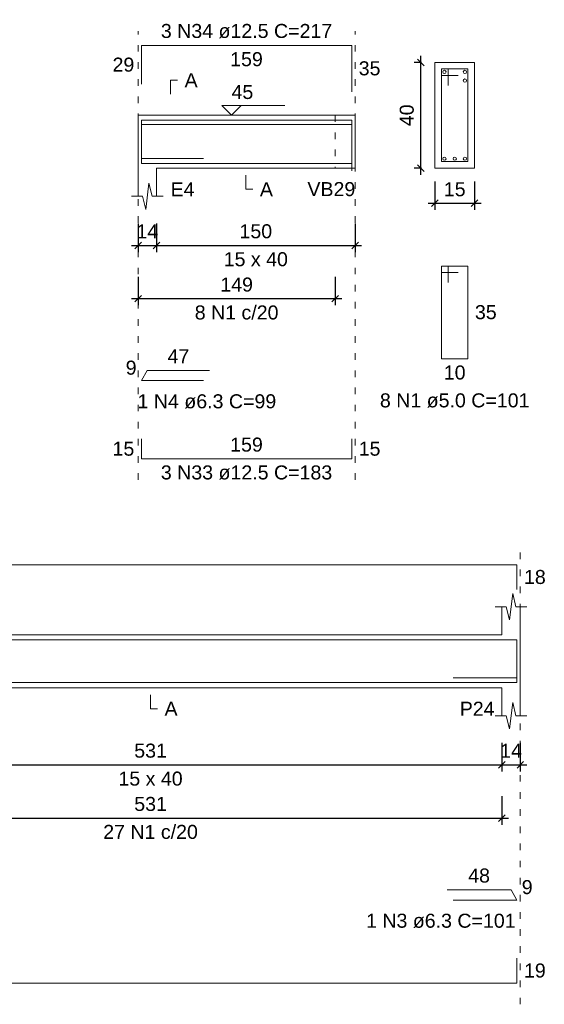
# Model space of a CAD drawing. Header units: millimetres. Extents: x 10906 to 25863, y 1966 to 4861.
# Tile 52 of 163: x 11251.5 to 11259.44, y 3040.48 to 3055.35. Entities that reach past the tile are written whole.
import ezdxf

# ---------------------------------------------------------------- set-up
doc = ezdxf.new("R2010")
doc.units = ezdxf.units.MM
doc.linetypes.add('DOT2', pattern=[3.175, 0, -3.175])
for name, color, linetype, lineweight in [('Descrição da armadura', 7, 'Continuous', 5), ('DT-Barras na forma', 40, 'Continuous', 5), ('DT-Barras no corte', 5, 'Continuous', 5), ('DT-Barras rebatidas', 40, 'Continuous', 5), ('DT-Cotas', 4, 'Continuous', 5), ('DT-Forma', 5, 'Continuous', 5), ('DT-Pontilhado', 7, 'DOT2', 5), ('DT-Textos', 7, 'Continuous', 5), ('Textos armaduras', 7, 'Continuous', 5)]:
    doc.layers.add(name, color=color, linetype=linetype, lineweight=lineweight)
doc.styles.add('Arial', font='arial.ttf')
doc.styles.get("Standard").update_dxf_attribs({"font": 'arial.ttf'})
doc.dimstyles.new('UM_25.000000', dxfattribs={"dimtxt": 0.18, "dimasz": 0.1, "dimexe": 0.1, "dimexo": 0.2, "dimgap": 0, "dimtad": 1, "dimtih": 1, "dimtoh": 1, "dimdec": 1, "dimlfac": 25, "dimzin": 0, "dimdsep": 46, "dimtxsty": 'Standard', "dimcen": 0.09, "dimdle": 0.1, "dimclrd": 256, "dimclre": 256, "dimclrt": 7, "dimadec": 1, "dimazin": 2, "dimtfac": 1, "dimtdec": 1, "dimtofl": 0, "dimtmove": 0, "dimatfit": 3, "dimfxl": 1, "dimtolj": 1, "dimarcsym": 0})
doc.dimstyles.new('UM_50.000000', dxfattribs={"dimtxt": 0.18, "dimasz": 0.2, "dimexe": 0.2, "dimexo": 0.5, "dimgap": 0, "dimtad": 1, "dimtih": 1, "dimtoh": 1, "dimlfac": 50, "dimzin": 0, "dimdsep": 46, "dimtxsty": 'Standard', "dimcen": 0.09, "dimdle": 0.2, "dimclrd": 256, "dimclre": 256, "dimclrt": 7, "dimazin": 0, "dimtfac": 1, "dimtofl": 0, "dimtmove": 0, "dimatfit": 3, "dimfxl": 1, "dimtolj": 1, "dimtzin": 0, "dimarcsym": 0})

# ---------------------------------------------------------------- blocks, each defined once
blk = doc.blocks.new('_Oblique')
at = {"color": 0, "linetype": 'ByBlock', "lineweight": -2}
blk.add_line((-0.5, -0.5), (0.5, 0.5), dxfattribs=at)
blk = doc.blocks.new('*D96')
at = {"layer": 'Defpoints', "color": 0, "transparency": 16777216}
for p in [(11253.295, 3052.473), (11253.575, 3052.473), (11253.575, 3051.943)]:
    blk.add_point(p, dxfattribs=at)
at = {"layer": 'DT-Cotas', "lineweight": -2, "transparency": 16777216}
for p, q in [((11253.295, 3052.273), (11253.295, 3051.843)), ((11253.575, 3052.273), (11253.575, 3051.843)), ((11253.195, 3051.943), (11253.675, 3051.943))]:
    blk.add_line(p, q, dxfattribs=at)
at = {"layer": 'DT-Cotas', "lineweight": -2, "transparency": 16777216, "xscale": 0.1, "yscale": 0.1, "zscale": 0.1, "rotation": 180}
blk.add_blockref('_Oblique', (11253.295, 3051.943), dxfattribs=at)
at = {"layer": 'DT-Cotas', "lineweight": -2, "transparency": 16777216, "xscale": 0.1, "yscale": 0.1, "zscale": 0.1}
blk.add_blockref('_Oblique', (11253.575, 3051.943), dxfattribs=at)
at = {"layer": 'DT-Cotas', "color": 7, "transparency": 16777216, "insert": (11253.435, 3052.155), "char_height": 0.2118, "attachment_point": 5, "rotation": 0.0057, "style": 'Arial'}
blk.add_mtext('\\A1;14', dxfattribs=at)
blk = doc.blocks.new('*D97')
at = {"layer": 'Defpoints', "color": 0, "transparency": 16777216}
for p in [(11253.575, 3052.473), (11256.575, 3052.473), (11256.575, 3051.943)]:
    blk.add_point(p, dxfattribs=at)
at = {"layer": 'DT-Cotas', "lineweight": -2, "transparency": 16777216}
for p, q in [((11253.575, 3052.273), (11253.575, 3051.843)), ((11256.575, 3052.273), (11256.575, 3051.843)), ((11253.475, 3051.943), (11256.675, 3051.943))]:
    blk.add_line(p, q, dxfattribs=at)
at = {"layer": 'DT-Cotas', "lineweight": -2, "transparency": 16777216, "xscale": 0.1, "yscale": 0.1, "zscale": 0.1, "rotation": 180}
blk.add_blockref('_Oblique', (11253.575, 3051.943), dxfattribs=at)
at = {"layer": 'DT-Cotas', "lineweight": -2, "transparency": 16777216, "xscale": 0.1, "yscale": 0.1, "zscale": 0.1}
blk.add_blockref('_Oblique', (11256.575, 3051.943), dxfattribs=at)
at = {"layer": 'DT-Cotas', "color": 7, "transparency": 16777216, "insert": (11255.075, 3052.155), "char_height": 0.2118, "attachment_point": 5, "rotation": 0.0057, "style": 'Arial'}
blk.add_mtext('\\A1;150', dxfattribs=at)
blk = doc.blocks.new('*D98')
at = {"layer": 'Defpoints', "color": 0, "transparency": 16777216}
for p in [(11253.295, 3051.668), (11256.275, 3051.668), (11256.275, 3051.138)]:
    blk.add_point(p, dxfattribs=at)
at = {"layer": 'DT-Cotas', "lineweight": -2, "transparency": 16777216}
for p, q in [((11253.295, 3051.468), (11253.295, 3051.038)), ((11256.275, 3051.468), (11256.275, 3051.038)), ((11253.195, 3051.138), (11256.375, 3051.138))]:
    blk.add_line(p, q, dxfattribs=at)
at = {"layer": 'DT-Cotas', "lineweight": -2, "transparency": 16777216, "xscale": 0.1, "yscale": 0.1, "zscale": 0.1, "rotation": 180}
blk.add_blockref('_Oblique', (11253.295, 3051.138), dxfattribs=at)
at = {"layer": 'DT-Cotas', "lineweight": -2, "transparency": 16777216, "xscale": 0.1, "yscale": 0.1, "zscale": 0.1}
blk.add_blockref('_Oblique', (11256.275, 3051.138), dxfattribs=at)
at = {"layer": 'DT-Cotas', "color": 7, "transparency": 16777216, "insert": (11254.785, 3051.35), "char_height": 0.2118, "attachment_point": 5, "rotation": 0.0057, "style": 'Arial'}
blk.add_mtext('\\A1;149', dxfattribs=at)
blk = doc.blocks.new('*D99')
at = {"layer": 'Defpoints', "color": 0, "transparency": 16777216}
for p in [(11257.57, 3054.708), (11257.782, 3054.708), (11257.782, 3053.108)]:
    blk.add_point(p, dxfattribs=at)
at = {"layer": 'DT-Cotas', "lineweight": -2, "transparency": 16777216}
for p, q in [((11257.57, 3053.008), (11257.57, 3054.808)), ((11257.582, 3054.708), (11257.47, 3054.708)), ((11257.582, 3053.108), (11257.47, 3053.108))]:
    blk.add_line(p, q, dxfattribs=at)
at = {"layer": 'DT-Cotas', "lineweight": -2, "transparency": 16777216, "xscale": 0.1, "yscale": 0.1, "zscale": 0.1}
for p, rotation in [((11257.57, 3054.708), 90), ((11257.57, 3053.108), 270)]:
    blk.add_blockref('_Oblique', p, dxfattribs=dict(at, rotation=rotation))
at = {"layer": 'DT-Cotas', "color": 7, "transparency": 16777216, "insert": (11257.358, 3053.908), "char_height": 0.2118, "attachment_point": 5, "rotation": 90, "style": 'Arial'}
blk.add_mtext('\\A1;40', dxfattribs=at)
blk = doc.blocks.new('*D100')
at = {"layer": 'Defpoints', "color": 0, "transparency": 16777216}
for p in [(11257.782, 3053.108), (11258.382, 3053.108), (11258.382, 3052.579)]:
    blk.add_point(p, dxfattribs=at)
at = {"layer": 'DT-Cotas', "lineweight": -2, "transparency": 16777216}
for p, q in [((11257.782, 3052.908), (11257.782, 3052.479)), ((11258.382, 3052.908), (11258.382, 3052.479)), ((11257.682, 3052.579), (11258.482, 3052.579))]:
    blk.add_line(p, q, dxfattribs=at)
at = {"layer": 'DT-Cotas', "lineweight": -2, "transparency": 16777216, "xscale": 0.1, "yscale": 0.1, "zscale": 0.1, "rotation": 180}
blk.add_blockref('_Oblique', (11257.782, 3052.579), dxfattribs=at)
at = {"layer": 'DT-Cotas', "lineweight": -2, "transparency": 16777216, "xscale": 0.1, "yscale": 0.1, "zscale": 0.1}
blk.add_blockref('_Oblique', (11258.382, 3052.579), dxfattribs=at)
at = {"layer": 'DT-Cotas', "color": 7, "transparency": 16777216, "insert": (11258.082, 3052.79), "char_height": 0.2118, "attachment_point": 5, "rotation": 0.0057, "style": 'Arial'}
blk.add_mtext('\\A1;15', dxfattribs=at)
blk = doc.blocks.new('*D75')
at = {"layer": 'Defpoints', "color": 0, "transparency": 16777216}
for p in [(11248.174, 3044.625), (11258.794, 3044.625), (11258.794, 3044.096)]:
    blk.add_point(p, dxfattribs=at)
at = {"layer": 'DT-Cotas', "lineweight": -2, "transparency": 16777216}
for p, q in [((11248.174, 3044.425), (11248.174, 3043.996)), ((11258.794, 3044.425), (11258.794, 3043.996)), ((11248.074, 3044.096), (11258.894, 3044.096))]:
    blk.add_line(p, q, dxfattribs=at)
at = {"layer": 'DT-Cotas', "lineweight": -2, "transparency": 16777216, "xscale": 0.1, "yscale": 0.1, "zscale": 0.1, "rotation": 180}
blk.add_blockref('_Oblique', (11248.174, 3044.096), dxfattribs=at)
at = {"layer": 'DT-Cotas', "lineweight": -2, "transparency": 16777216, "xscale": 0.1, "yscale": 0.1, "zscale": 0.1}
blk.add_blockref('_Oblique', (11258.794, 3044.096), dxfattribs=at)
at = {"layer": 'DT-Cotas', "color": 7, "transparency": 16777216, "insert": (11253.484, 3044.308), "char_height": 0.2118, "attachment_point": 5, "rotation": 0.0057, "style": 'Arial'}
blk.add_mtext('\\A1;531', dxfattribs=at)
blk = doc.blocks.new('*D76')
at = {"layer": 'Defpoints', "color": 0, "transparency": 16777216}
for p in [(11258.794, 3044.625), (11259.074, 3044.625), (11259.074, 3044.096)]:
    blk.add_point(p, dxfattribs=at)
at = {"layer": 'DT-Cotas', "lineweight": -2, "transparency": 16777216}
for p, q in [((11258.794, 3044.425), (11258.794, 3043.996)), ((11259.074, 3044.425), (11259.074, 3043.996)), ((11258.694, 3044.096), (11259.174, 3044.096))]:
    blk.add_line(p, q, dxfattribs=at)
at = {"layer": 'DT-Cotas', "lineweight": -2, "transparency": 16777216, "xscale": 0.1, "yscale": 0.1, "zscale": 0.1, "rotation": 180}
blk.add_blockref('_Oblique', (11258.794, 3044.096), dxfattribs=at)
at = {"layer": 'DT-Cotas', "lineweight": -2, "transparency": 16777216, "xscale": 0.1, "yscale": 0.1, "zscale": 0.1}
blk.add_blockref('_Oblique', (11259.074, 3044.096), dxfattribs=at)
at = {"layer": 'DT-Cotas', "color": 7, "transparency": 16777216, "insert": (11258.934, 3044.308), "char_height": 0.2118, "attachment_point": 5, "rotation": 0.0057, "style": 'Arial'}
blk.add_mtext('\\A1;14', dxfattribs=at)
blk = doc.blocks.new('*D78')
at = {"layer": 'Defpoints', "color": 0, "transparency": 16777216}
for p in [(11248.174, 3043.82), (11258.794, 3043.82), (11258.794, 3043.291)]:
    blk.add_point(p, dxfattribs=at)
at = {"layer": 'DT-Cotas', "lineweight": -2, "transparency": 16777216}
for p, q in [((11248.174, 3043.62), (11248.174, 3043.191)), ((11258.794, 3043.62), (11258.794, 3043.191)), ((11248.074, 3043.291), (11258.894, 3043.291))]:
    blk.add_line(p, q, dxfattribs=at)
at = {"layer": 'DT-Cotas', "lineweight": -2, "transparency": 16777216, "xscale": 0.1, "yscale": 0.1, "zscale": 0.1, "rotation": 180}
blk.add_blockref('_Oblique', (11248.174, 3043.291), dxfattribs=at)
at = {"layer": 'DT-Cotas', "lineweight": -2, "transparency": 16777216, "xscale": 0.1, "yscale": 0.1, "zscale": 0.1}
blk.add_blockref('_Oblique', (11258.794, 3043.291), dxfattribs=at)
at = {"layer": 'DT-Cotas', "color": 7, "transparency": 16777216, "insert": (11253.484, 3043.503), "char_height": 0.2118, "attachment_point": 5, "rotation": 0.0057, "style": 'Arial'}
blk.add_mtext('\\A1;531', dxfattribs=at)

msp = doc.modelspace()

# ---------------------------------------------------------------- linework, layer by layer
at = {"layer": 'DT-Barras na forma'}
for p, q in [((11257.98183, 3054.60803), (11257.88183, 3054.60803)), ((11257.88183, 3054.60803), (11257.88183, 3053.20803)), ((11258.28183, 3054.60803), (11257.88183, 3054.60803)), ((11257.88183, 3054.60803), (11257.88183, 3054.50803)), ((11257.98183, 3054.35803), (11257.98183, 3054.60803)), ((11258.28183, 3053.20803), (11258.28183, 3054.60803)), ((11257.88183, 3054.50803), (11258.13183, 3054.50803)), ((11253.34474, 3053.25313), (11254.28544, 3053.25313)), ((11257.88183, 3053.20803), (11258.28183, 3053.20803)), ((11259.02351, 3045.40921), (11258.05831, 3045.40921))]:
    msp.add_line(p, q, dxfattribs=at)
for points in [[(11253.34474, 3053.24701), (11253.34474, 3053.83553), (11256.52474, 3053.83553), (11256.52474, 3053.13553)], [(11253.34474, 3053.18201), (11253.34474, 3053.77053), (11256.52474, 3053.77053), (11256.52474, 3053.07053)], [(11253.34474, 3053.48053), (11253.34474, 3053.18053), (11256.52474, 3053.18053), (11256.52474, 3053.48053)], [(11241.19351, 3045.29494), (11241.19351, 3045.98461), (11259.02351, 3045.98461), (11259.02351, 3045.61661)], [(11241.19351, 3045.71661), (11241.19351, 3045.33661), (11259.02351, 3045.33661), (11259.02351, 3045.71661)]]:
    msp.add_lwpolyline(points, dxfattribs=at)
at = {"layer": 'DT-Barras no corte'}
for centre in [(11257.92683, 3054.56303), (11258.23683, 3054.56303), (11258.23683, 3054.43303), (11257.92683, 3053.25303), (11258.08183, 3053.25303), (11258.23683, 3053.25303)]:
    msp.add_circle(centre, 0.025, dxfattribs=at)
at = {"layer": 'DT-Barras rebatidas'}
for p, q in [((11253.34474, 3054.37661), (11253.34474, 3054.96513)), ((11253.34474, 3054.96513), (11256.52474, 3054.96513)), ((11256.52474, 3054.96513), (11256.52474, 3054.26513)), ((11257.98183, 3051.63133), (11257.88183, 3051.63133)), ((11257.88183, 3051.63133), (11257.88183, 3050.23133)), ((11258.28183, 3051.63133), (11257.88183, 3051.63133)), ((11257.88183, 3051.63133), (11257.88183, 3051.53133)), ((11257.98183, 3051.38133), (11257.98183, 3051.63133)), ((11258.28183, 3050.23133), (11258.28183, 3051.63133)), ((11257.88183, 3051.53133), (11258.13183, 3051.53133)), ((11257.88183, 3050.23133), (11258.28183, 3050.23133)), ((11253.34474, 3049.89929), (11253.43474, 3050.05518)), ((11253.43474, 3050.05518), (11254.37544, 3050.05518)), ((11254.28544, 3049.89929), (11253.34474, 3049.89929)), ((11253.34474, 3049.01869), (11253.34474, 3048.71869)), ((11256.52474, 3048.71869), (11256.52474, 3049.01869)), ((11253.34474, 3048.71869), (11256.52474, 3048.71869)), ((11241.19351, 3047.11421), (11259.02351, 3047.11421)), ((11259.02351, 3047.11421), (11259.02351, 3046.74621)), ((11258.93351, 3042.20776), (11257.96831, 3042.20776)), ((11259.02351, 3042.05187), (11258.93351, 3042.20776)), ((11258.05831, 3042.05187), (11259.02351, 3042.05187)), ((11259.02351, 3040.79477), (11259.02351, 3041.17477)), ((11241.19351, 3040.79477), (11259.02351, 3040.79477))]:
    msp.add_line(p, q, dxfattribs=at)
at = {"layer": 'DT-Forma'}
for p, q in [((11258.38183, 3054.70803), (11257.78183, 3054.70803)), ((11257.78183, 3054.70803), (11257.78183, 3054.70803)), ((11257.78183, 3054.70803), (11257.78183, 3053.10803)), ((11258.38183, 3053.10803), (11258.38183, 3054.70803)), ((11258.38183, 3054.70803), (11258.38183, 3054.70803)), ((11253.29474, 3053.90803), (11253.57474, 3053.90803)), ((11253.57474, 3053.90803), (11256.27474, 3053.90803)), ((11256.27474, 3053.90803), (11256.57474, 3053.90803)), ((11253.29474, 3053.10803), (11253.29474, 3052.68443)), ((11253.57474, 3052.68443), (11253.57474, 3053.10803)), ((11253.57474, 3053.10803), (11256.27474, 3053.10803)), ((11256.27474, 3053.10803), (11256.57474, 3053.10803)), ((11257.78183, 3053.10803), (11258.38183, 3053.10803)), ((11257.78183, 3053.10803), (11257.78183, 3053.10803)), ((11258.38183, 3053.10803), (11258.38183, 3053.10803)), ((11253.40974, 3052.48443), (11253.45974, 3052.88443)), ((11253.45974, 3052.88443), (11253.50974, 3052.68443)), ((11253.19474, 3052.68443), (11253.35974, 3052.68443)), ((11253.35974, 3052.68443), (11253.40974, 3052.48443)), ((11253.50974, 3052.68443), (11253.67474, 3052.68443)), ((11258.90851, 3046.28421), (11258.95851, 3046.68421)), ((11258.95851, 3046.68421), (11259.00851, 3046.48421)), ((11258.69351, 3046.48421), (11258.85851, 3046.48421)), ((11258.79351, 3046.06061), (11258.79351, 3046.48421)), ((11258.85851, 3046.48421), (11258.90851, 3046.28421)), ((11259.00851, 3046.48421), (11259.17351, 3046.48421)), ((11259.07351, 3046.48421), (11259.07351, 3046.06061)), ((11248.17351, 3046.06061), (11258.79351, 3046.06061)), ((11248.17351, 3045.26061), (11258.79351, 3045.26061)), ((11258.79351, 3045.26061), (11258.79351, 3044.83701)), ((11259.07351, 3044.83701), (11259.07351, 3045.26061)), ((11258.90851, 3044.63701), (11258.95851, 3045.03701)), ((11258.95851, 3045.03701), (11259.00851, 3044.83701)), ((11258.69351, 3044.83701), (11258.85851, 3044.83701)), ((11258.85851, 3044.83701), (11258.90851, 3044.63701)), ((11259.00851, 3044.83701), (11259.17351, 3044.83701))]:
    msp.add_line(p, q, dxfattribs=at)
at = {"layer": 'DT-Forma', "linetype": 'Continuous'}
for p, q in [((11253.29474, 3053.10803), (11253.29474, 3053.90803)), ((11256.57474, 3053.90803), (11256.57474, 3053.10803)), ((11259.07351, 3046.06061), (11259.07351, 3045.26061))]:
    msp.add_line(p, q, dxfattribs=at)
at = {"layer": 'DT-Pontilhado', "ltscale": 0.05}
for p, q in [((11253.29474, 3048.40099), (11253.29474, 3055.17693)), ((11256.57474, 3048.40099), (11256.57474, 3055.17693)), ((11256.27474, 3053.90803), (11256.27474, 3053.10803)), ((11259.07351, 3040.47707), (11259.07351, 3047.32601))]:
    msp.add_line(p, q, dxfattribs=at)
at = {"layer": 'DT-Textos'}
for points in [[(11253.78654, 3054.22573), (11253.78654, 3054.43753), (11253.89244, 3054.43753)], [(11254.85591, 3054.05629), (11254.70765, 3053.90803), (11254.55939, 3054.05629), (11255.51249, 3054.05629)], [(11254.92474, 3053.00213), (11254.92474, 3052.79033), (11255.03064, 3052.79033)], [(11253.48351, 3045.15471), (11253.48351, 3044.94291), (11253.58941, 3044.94291)]]:
    msp.add_lwpolyline(points, dxfattribs=at)

# ---------------------------------------------------------------- texts
at = {"layer": 'Descrição da armadura', "linetype": 'Continuous', "char_height": 0.2118, "line_spacing_factor": 0.798, "style": 'Arial'}
for s, insert, width, attachment_point in [('3 N34 ø12.5 C=217', (11254.93474, 3055.07103), 5.1946527, 8), ('8 N1 c/20', (11254.78474, 3050.82059), 2.5393891, 8), ('1 N4 ø6.3 C=99', (11255.38377, 3049.47569), 4.204795, 9), ('3 N33 ø12.5 C=183', (11254.93474, 3048.40099), 5.1946527, 8), ('27 N1 c/20', (11253.48351, 3042.97317), 2.8693417, 8), ('1 N3 ø6.3 C=101', (11257.87208, 3041.62827), 4.5347476, 8)]:
    msp.add_mtext(s, dxfattribs=dict(at, insert=insert, width=width, attachment_point=attachment_point))
at = {"layer": 'Descrição da armadura', "color": 7, "linetype": 'Continuous', "insert": (11258.08183, 3049.49003), "char_height": 0.2118, "width": 4.5347476, "attachment_point": 8, "line_spacing_factor": 0.798, "style": 'Arial'}
msp.add_mtext('8 N1 ø5.0 C=101', dxfattribs=at)
at = {"layer": 'DT-Textos', "char_height": 0.2118, "line_spacing_factor": 0.798, "style": 'Arial'}
for s, insert, width, attachment_point in [('A', (11253.99834, 3054.33163), 0.296372, 7), ('45', (11254.70765, 3054.1516), 0.4942426, 7), ('E4', (11253.78654, 3052.68443), 0.5434933, 7), ('A', (11255.13654, 3052.68443), 0.296372, 7), ('VB29', (11255.85509, 3052.68443), 1.0869866, 7), ('15 x 40', (11255.07474, 3051.62543), 1.45756, 8), ('A', (11253.69531, 3044.83701), 0.296372, 7), ('P24', (11258.15832, 3044.83701), 0.7906146, 7), ('15 x 40', (11253.48351, 3043.77801), 1.45756, 8)]:
    msp.add_mtext(s, dxfattribs=dict(at, insert=insert, width=width, attachment_point=attachment_point))
at = {"layer": 'Textos armaduras', "linetype": 'Continuous', "char_height": 0.2118, "attachment_point": 7, "line_spacing_factor": 0.798, "style": 'Arial'}
for s, insert, width in [('159', (11254.68727, 3054.64743), 0.9898577), ('29', (11252.90888, 3054.56497), 0.6599051), ('35', (11256.63064, 3054.50923), 0.6599051), ('47', (11253.74011, 3050.16108), 0.6599051), ('9', (11253.10781, 3049.98648), 0.3299526), ('159', (11254.68727, 3048.82459), 0.9898577), ('15', (11252.90888, 3048.76279), 0.6599051), ('15', (11256.63064, 3048.76279), 0.6599051), ('18', (11259.12941, 3046.82431), 0.6599051), ('48', (11258.28594, 3042.31366), 0.6599051), ('9', (11259.09546, 3042.13906), 0.3299526), ('19', (11259.12941, 3040.87887), 0.6599051)]:
    msp.add_mtext(s, dxfattribs=dict(at, insert=insert, width=width))
at = {"layer": 'Textos armaduras', "color": 7, "linetype": 'Continuous', "char_height": 0.2118, "width": 0.6599051, "attachment_point": 7, "line_spacing_factor": 0.798, "style": 'Arial'}
for s, insert in [('35', (11258.38773, 3050.82543)), ('10', (11257.91685, 3049.91363))]:
    msp.add_mtext(s, dxfattribs=dict(at, insert=insert))

# ---------------------------------------------------------------- dimensions: what is measured, and where the dimension line sits
at = {"layer": 'DT-Cotas'}
dim = msp.add_linear_dim(base=(11257.57003, 3054.70803), p1=(11257.78183, 3053.10803), p2=(11257.78183, 3054.70803), angle=90, dimstyle='UM_25.000000', override={"dimtxt": 0.2118, "dimasz": 0.1, "dimexe": 0.1, "dimexo": 0.2, "dimtad": 1, "dimtih": 0, "dimtoh": 0, "dimdec": 1, "dimlfac": 25, "dimzin": 8, "dimtxsty": 'Arial', "dimblk": 'Oblique', "dimblk1": 'Oblique', "dimblk2": 'Oblique', "dimsah": 1, "dimdle": 0.1, "dimse1": 0, "dimse2": 0, "dimclrt": 7, "dimadec": 1, "dimazin": 3, "dimtmove": 2, "dimldrblk": 'Oblique'}, dxfattribs=at)
dim.commit()
dim.dimension.update_dxf_attribs({"geometry": '*D99', "text_midpoint": (11257.35823, 3053.90803), "dimtype": 160, "text_rotation": 90})
for base, p1, p2, dimstyle, override, picture, middle in [((11258.38183, 3052.57853), (11257.78183, 3053.10803), (11258.38183, 3053.10803), 'UM_25.000000', {"dimtxt": 0.2118, "dimasz": 0.1, "dimexe": 0.1, "dimexo": 0.2, "dimtad": 1, "dimtih": 0, "dimtoh": 0, "dimdec": 1, "dimlfac": 25, "dimzin": 8, "dimtxsty": 'Arial', "dimblk": 'Oblique', "dimblk1": 'Oblique', "dimblk2": 'Oblique', "dimsah": 1, "dimdle": 0.1, "dimse1": 0, "dimse2": 0, "dimclrt": 7, "dimadec": 1, "dimazin": 3, "dimtmove": 2, "dimldrblk": 'Oblique'}, '*D100', (11258.08183, 3052.79033)), ((11253.57474, 3051.94313), (11253.29474, 3052.47263), (11253.57474, 3052.47263), 'UM_50.000000', {"dimtxt": 0.2118, "dimasz": 0.1, "dimexe": 0.1, "dimexo": 0.2, "dimtad": 1, "dimtih": 0, "dimtoh": 0, "dimdec": 1, "dimlfac": 50, "dimzin": 8, "dimtxsty": 'Arial', "dimblk": 'Oblique', "dimblk1": 'Oblique', "dimblk2": 'Oblique', "dimsah": 1, "dimdle": 0.1, "dimse1": 0, "dimse2": 0, "dimclrt": 7, "dimadec": 1, "dimazin": 3, "dimtmove": 2, "dimldrblk": 'Oblique'}, '*D96', (11253.43474, 3052.15493)), ((11256.57474, 3051.94313), (11253.57474, 3052.47263), (11256.57474, 3052.47263), 'UM_50.000000', {"dimtxt": 0.2118, "dimasz": 0.1, "dimexe": 0.1, "dimexo": 0.2, "dimtad": 1, "dimtih": 0, "dimtoh": 0, "dimdec": 1, "dimlfac": 50, "dimzin": 8, "dimtxsty": 'Arial', "dimblk": 'Oblique', "dimblk1": 'Oblique', "dimblk2": 'Oblique', "dimsah": 1, "dimdle": 0.1, "dimse1": 0, "dimse2": 0, "dimclrt": 7, "dimadec": 1, "dimazin": 3, "dimtmove": 2, "dimldrblk": 'Oblique'}, '*D97', (11255.07474, 3052.15493)), ((11256.27474, 3051.13829), (11253.29474, 3051.66779), (11256.27474, 3051.66779), 'UM_50.000000', {"dimtxt": 0.2118, "dimasz": 0.1, "dimexe": 0.1, "dimexo": 0.2, "dimtad": 1, "dimtih": 0, "dimtoh": 0, "dimdec": 1, "dimlfac": 50, "dimzin": 8, "dimtxsty": 'Arial', "dimblk": 'Oblique', "dimblk1": 'Oblique', "dimblk2": 'Oblique', "dimsah": 1, "dimdle": 0.1, "dimse1": 0, "dimse2": 0, "dimclrt": 7, "dimadec": 1, "dimazin": 3, "dimtmove": 2, "dimldrblk": 'Oblique'}, '*D98', (11254.78474, 3051.35009)), ((11258.79351, 3044.09571), (11248.17351, 3044.62521), (11258.79351, 3044.62521), 'UM_50.000000', {"dimtxt": 0.2118, "dimasz": 0.1, "dimexe": 0.1, "dimexo": 0.2, "dimtad": 1, "dimtih": 0, "dimtoh": 0, "dimdec": 1, "dimlfac": 50, "dimzin": 8, "dimtxsty": 'Arial', "dimblk": 'Oblique', "dimblk1": 'Oblique', "dimblk2": 'Oblique', "dimsah": 1, "dimdle": 0.1, "dimse1": 0, "dimse2": 0, "dimclrt": 7, "dimadec": 1, "dimazin": 3, "dimtmove": 2, "dimldrblk": 'Oblique'}, '*D75', (11253.48351, 3044.30751)), ((11259.07351, 3044.09571), (11258.79351, 3044.62521), (11259.07351, 3044.62521), 'UM_50.000000', {"dimtxt": 0.2118, "dimasz": 0.1, "dimexe": 0.1, "dimexo": 0.2, "dimtad": 1, "dimtih": 0, "dimtoh": 0, "dimdec": 1, "dimlfac": 50, "dimzin": 8, "dimtxsty": 'Arial', "dimblk": 'Oblique', "dimblk1": 'Oblique', "dimblk2": 'Oblique', "dimsah": 1, "dimdle": 0.1, "dimse1": 0, "dimse2": 0, "dimclrt": 7, "dimadec": 1, "dimazin": 3, "dimtmove": 2, "dimldrblk": 'Oblique'}, '*D76', (11258.93351, 3044.30751)), ((11258.79351, 3043.29087), (11248.17351, 3043.82037), (11258.79351, 3043.82037), 'UM_50.000000', {"dimtxt": 0.2118, "dimasz": 0.1, "dimexe": 0.1, "dimexo": 0.2, "dimtad": 1, "dimtih": 0, "dimtoh": 0, "dimdec": 1, "dimlfac": 50, "dimzin": 8, "dimtxsty": 'Arial', "dimblk": 'Oblique', "dimblk1": 'Oblique', "dimblk2": 'Oblique', "dimsah": 1, "dimdle": 0.1, "dimse1": 0, "dimse2": 0, "dimclrt": 7, "dimadec": 1, "dimazin": 3, "dimtmove": 2, "dimldrblk": 'Oblique'}, '*D78', (11253.48351, 3043.50267))]:
    dim = msp.add_linear_dim(base=base, p1=p1, p2=p2, dimstyle=dimstyle, override=override, dxfattribs=at)
    dim.commit()
    dim.dimension.update_dxf_attribs({"geometry": picture, "text_midpoint": middle, "dimtype": 160, "text_rotation": 0.00573})

doc.saveas('drawing.dxf')
